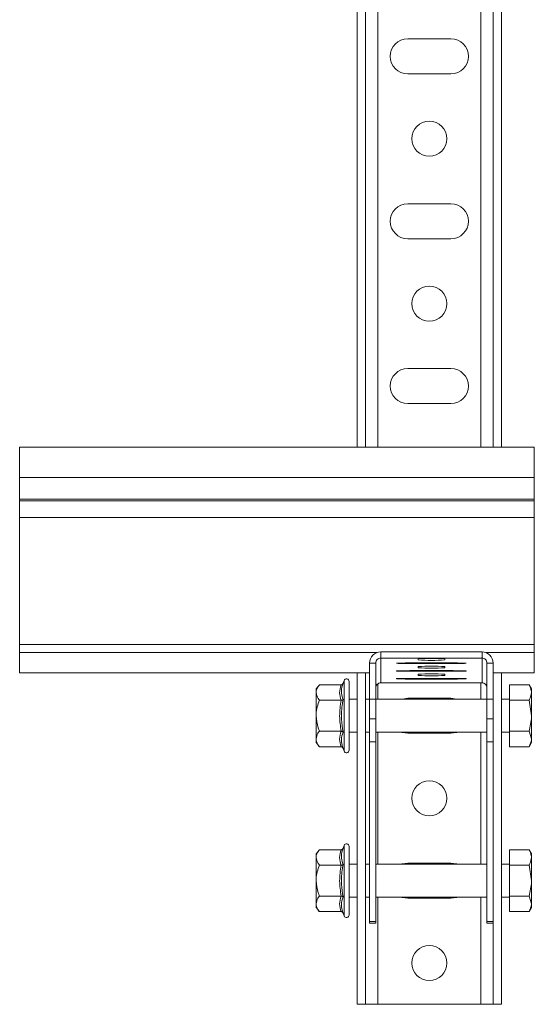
# Model space of a CAD drawing. Header units: millimetres. Extents: x -195 to 592, y -1160 to -87.
# Tile 5 of 6: x 381 to 506, y -552 to -313. Entities that reach past the tile are written whole.
import ezdxf

# ---------------------------------------------------------------- set-up
doc = ezdxf.new("R2010")
doc.units = ezdxf.units.MM

msp = doc.modelspace()

# ---------------------------------------------------------------- linework, layer by layer
at = {"color": 7, "linetype": 'Continuous', "lineweight": 15}
for p, q in [((464.52, -151.99), (464.52, -416.78)), ((495.52, -151.99), (495.52, -416.78)), ((462.52, -236.24), (462.52, -416.78)), ((497.52, -236.24), (497.52, -416.78)), ((485.27, -317.74), (474.77, -317.74)), ((474.77, -326.24), (485.27, -326.24)), ((485.27, -357.74), (474.77, -357.74)), ((474.77, -366.24), (485.27, -366.24)), ((485.27, -397.74), (474.77, -397.74)), ((474.77, -406.24), (485.27, -406.24)), ((505.52, -416.78), (380.52, -416.78)), ((380.52, -424.15), (380.52, -416.78)), ((505.52, -424.15), (505.52, -416.78)), ((505.52, -424.15), (380.52, -424.15)), ((380.52, -429.45), (380.52, -424.15)), ((505.52, -429.45), (505.52, -424.15)), ((505.52, -429.45), (380.52, -429.45)), ((380.52, -429.8), (380.52, -429.45)), ((505.52, -429.8), (380.52, -429.8)), ((380.52, -433.89), (380.52, -429.8)), ((505.52, -429.8), (505.52, -429.45)), ((505.52, -433.89), (505.52, -429.8)), ((505.52, -433.89), (380.52, -433.89)), ((380.52, -464.72), (380.52, -433.89)), ((505.52, -464.72), (505.52, -433.89)), ((505.52, -464.72), (380.52, -464.72)), ((380.52, -466.67), (380.52, -464.72)), ((505.52, -466.67), (505.52, -464.72)), ((380.52, -471.58), (380.52, -466.67)), ((468.22, -466.5), (468.22, -468)), ((468.22, -466.5), (492.82, -466.5)), ((468.22, -468), (468.22, -474)), ((468.22, -468), (492.82, -468)), ((477.27, -468.44), (477.27, -468.18)), ((483.77, -468.18), (483.77, -468.44)), ((492.82, -466.5), (492.82, -468)), ((492.82, -468), (492.82, -474)), ((505.52, -471.58), (505.52, -466.67)), ((465.52, -469.2), (467.02, -469.2)), ((465.52, -477.95), (465.52, -469.2)), ((467.02, -477.95), (467.02, -469.2)), ((475.27, -469.17), (485.77, -469.17)), ((485.77, -469.33), (475.27, -469.33)), ((477.27, -470.32), (477.27, -470.05)), ((483.77, -470.05), (483.77, -470.32)), ((495.52, -469.2), (494.02, -469.2)), ((494.02, -469.2), (494.02, -477.95)), ((495.52, -469.2), (495.52, -477.95)), ((380.52, -471.58), (465.52, -471.58)), ((380.52, -471.58), (380.52, -471.58)), ((462.52, -471.58), (462.52, -551.99)), ((464.52, -471.58), (464.52, -551.99)), ((475.27, -471.04), (485.77, -471.04)), ((485.77, -471.2), (475.27, -471.2)), ((475.27, -472.92), (485.77, -472.92)), ((477.27, -472.19), (477.27, -471.93)), ((483.77, -471.93), (483.77, -472.19)), ((495.52, -471.58), (505.52, -471.58)), ((497.52, -471.58), (497.52, -551.99)), ((505.52, -471.58), (505.52, -471.58)), ((453.32, -474.49), (452.52, -475.49)), ((458.59, -474.49), (453.32, -474.49)), ((459.32, -473.45), (459.09, -474.1)), ((460.52, -490.33), (460.52, -473.66)), ((492.82, -474), (468.22, -474)), ((485.77, -473.08), (475.27, -473.08)), ((499.52, -474.49), (504.24, -474.49)), ((499.52, -478.24), (499.52, -474.49)), ((504.82, -475.49), (504.24, -474.49)), ((452.52, -475.49), (452.52, -476.37)), ((452.52, -476.37), (452.52, -481.99)), ((485.27, -477.74), (474.77, -477.74)), ((504.82, -476.37), (504.82, -475.49)), ((504.82, -481.99), (504.82, -476.37)), ((458.59, -478.24), (453.32, -478.24)), ((462.52, -477.99), (460.52, -477.99)), ((465.52, -477.99), (464.52, -477.99)), ((465.52, -477.95), (467.02, -477.95)), ((465.52, -482.72), (465.52, -477.95)), ((467.02, -477.95), (467.02, -482.72)), ((494.02, -477.99), (467.02, -477.99)), ((494.02, -477.95), (495.52, -477.95)), ((494.02, -482.72), (494.02, -477.95)), ((495.52, -477.95), (495.52, -482.72)), ((499.52, -477.99), (497.52, -477.99)), ((499.52, -485.75), (499.52, -478.24)), ((499.52, -478.24), (504.24, -478.24)), ((504.24, -478.24), (504.82, -481.99)), ((452.52, -481.99), (452.52, -487.62)), ((504.82, -487.62), (504.82, -481.99)), ((467.02, -482.72), (465.52, -482.72)), ((465.52, -488.27), (465.52, -482.72)), ((467.02, -488.27), (467.02, -482.72)), ((495.52, -482.72), (494.02, -482.72)), ((494.02, -482.72), (494.02, -488.27)), ((495.52, -482.72), (495.52, -488.27)), ((458.59, -485.75), (453.32, -485.75)), ((460.52, -485.99), (462.52, -485.99)), ((464.52, -485.99), (465.52, -485.99)), ((467.02, -485.99), (494.02, -485.99)), ((474.77, -486.24), (485.27, -486.24)), ((497.52, -485.99), (499.52, -485.99)), ((499.52, -485.75), (504.24, -485.75)), ((499.52, -489.5), (499.52, -485.75)), ((504.24, -485.75), (504.82, -487.62)), ((452.52, -487.62), (452.52, -488.49)), ((452.52, -488.49), (453.32, -489.5)), ((458.59, -489.5), (453.32, -489.5)), ((467.02, -488.27), (465.52, -488.27)), ((465.52, -531.88), (465.52, -488.27)), ((467.02, -531.88), (467.02, -488.27)), ((494.02, -488.27), (495.52, -488.27)), ((494.02, -488.27), (494.02, -531.88)), ((495.52, -488.27), (495.52, -529.48)), ((499.52, -489.5), (504.24, -489.5)), ((504.24, -489.5), (504.82, -488.49)), ((504.82, -488.49), (504.82, -487.62)), ((459.09, -489.89), (459.32, -490.54)), ((459.32, -513.45), (459.09, -514.1)), ((453.32, -514.49), (452.52, -515.49)), ((452.52, -515.49), (452.52, -516.37)), ((458.59, -514.49), (453.32, -514.49)), ((460.52, -530.33), (460.52, -513.66)), ((499.52, -514.49), (504.24, -514.49)), ((499.52, -518.24), (499.52, -514.49)), ((504.82, -515.49), (504.24, -514.49)), ((504.82, -516.37), (504.82, -515.49)), ((452.52, -516.37), (452.52, -521.99)), ((458.59, -518.24), (453.32, -518.24)), ((462.52, -517.99), (460.52, -517.99)), ((465.52, -517.99), (464.52, -517.99)), ((494.02, -517.99), (467.02, -517.99)), ((485.27, -517.74), (474.77, -517.74)), ((499.52, -517.99), (497.52, -517.99)), ((499.52, -525.75), (499.52, -518.24)), ((499.52, -518.24), (504.24, -518.24)), ((504.24, -518.24), (504.82, -521.99)), ((504.82, -521.99), (504.82, -516.37)), ((452.52, -521.99), (452.52, -527.62)), ((504.82, -527.62), (504.82, -521.99)), ((452.52, -527.62), (452.52, -528.49)), ((458.59, -525.75), (453.32, -525.75)), ((460.52, -525.99), (462.52, -525.99)), ((464.52, -525.99), (465.52, -525.99)), ((467.02, -525.99), (494.02, -525.99)), ((474.77, -526.24), (485.27, -526.24)), ((497.52, -525.99), (499.52, -525.99)), ((499.52, -525.75), (504.24, -525.75)), ((499.52, -529.5), (499.52, -525.75)), ((504.24, -525.75), (504.82, -527.62)), ((504.82, -528.49), (504.82, -527.62)), ((452.52, -528.49), (453.32, -529.5)), ((458.59, -529.5), (453.32, -529.5)), ((459.09, -529.89), (459.32, -530.54)), ((495.52, -529.48), (495.52, -551.99)), ((499.52, -529.5), (504.24, -529.5)), ((504.24, -529.5), (504.82, -528.49)), ((467.02, -531.88), (465.52, -531.88)), ((465.52, -532.27), (465.52, -531.88)), ((465.52, -532.27), (467.02, -532.27)), ((465.52, -532.27), (467.02, -532.27)), ((465.52, -532.27), (465.52, -532.27)), ((467.02, -532.27), (467.02, -531.88)), ((467.02, -532.27), (467.02, -532.27)), ((494.02, -531.88), (495.52, -531.88)), ((494.02, -531.88), (494.02, -532.27)), ((494.02, -532.27), (495.52, -532.27)), ((494.02, -532.27), (495.52, -532.27)), ((494.02, -532.27), (494.02, -532.27)), ((464.52, -551.99), (462.52, -551.99)), ((467.52, -551.99), (464.52, -551.99)), ((492.52, -551.99), (467.52, -551.99)), ((495.52, -551.99), (492.52, -551.99)), ((497.52, -551.99), (495.52, -551.99))]:
    msp.add_line(p, q, dxfattribs=at)
at = {"color": 8, "linetype": 'Continuous', "lineweight": 15}
for p, q in [((467.52, -225.99), (467.52, -416.78)), ((492.52, -225.99), (492.52, -416.78)), ((467.27, -466.67), (380.52, -466.67)), ((505.52, -466.67), (493.77, -466.67)), ((475.27, -469.33), (475.27, -469.17)), ((485.77, -469.33), (485.77, -469.17)), ((465.52, -471.58), (380.52, -471.58)), ((475.27, -471.2), (475.27, -471.04)), ((475.27, -473.08), (475.27, -472.92)), ((485.77, -471.2), (485.77, -471.04)), ((485.77, -473.08), (485.77, -472.92)), ((505.52, -471.58), (495.52, -471.58)), ((459.32, -490.54), (459.32, -473.45)), ((467.52, -474.22), (467.52, -477.99)), ((492.52, -474), (492.52, -477.99)), ((467.52, -485.99), (467.52, -517.99)), ((492.52, -485.99), (492.52, -517.99)), ((459.32, -530.54), (459.32, -513.45)), ((467.52, -525.99), (467.52, -551.99)), ((492.52, -525.99), (492.52, -551.99))]:
    msp.add_line(p, q, dxfattribs=at)
at = {"color": 7, "linetype": 'Continuous', "lineweight": 15, "flags": 128}
for points in [[(475.27, -469.33), (474.16, -469.32), (473.18, -469.31), (472.46, -469.29), (472.07, -469.26), (472.07, -469.23), (472.46, -469.21), (473.18, -469.19), (474.16, -469.17), (475.27, -469.17)], [(485.77, -469.17), (486.88, -469.17), (487.86, -469.19), (488.59, -469.21), (488.97, -469.23), (488.97, -469.26), (488.59, -469.29), (487.86, -469.31), (486.88, -469.32), (485.77, -469.33)], [(475.27, -471.2), (474.16, -471.2), (473.18, -471.18), (472.46, -471.16), (472.07, -471.14), (472.07, -471.11), (472.46, -471.08), (473.18, -471.06), (474.16, -471.05), (475.27, -471.04)], [(475.27, -473.08), (474.16, -473.07), (473.18, -473.06), (472.46, -473.04), (472.07, -473.01), (472.07, -472.98), (472.46, -472.96), (473.18, -472.94), (474.16, -472.92), (475.27, -472.92)], [(485.77, -471.04), (486.88, -471.05), (487.86, -471.06), (488.59, -471.08), (488.97, -471.11), (488.97, -471.14), (488.59, -471.16), (487.86, -471.18), (486.88, -471.2), (485.77, -471.2)], [(485.77, -472.92), (486.88, -472.92), (487.86, -472.94), (488.59, -472.96), (488.97, -472.98), (488.97, -473.01), (488.59, -473.04), (487.86, -473.06), (486.88, -473.07), (485.77, -473.08)], [(474.77, -477.74), (473.46, -477.95), (473.34, -477.99)], [(486.71, -477.99), (486.59, -477.95), (485.27, -477.74)], [(473.34, -485.99), (473.46, -486.04), (474.77, -486.24)], [(485.27, -486.24), (486.59, -486.04), (486.71, -485.99)], [(474.77, -517.74), (473.46, -517.95), (473.34, -517.99)], [(486.71, -517.99), (486.59, -517.95), (485.27, -517.74)], [(473.34, -525.99), (473.46, -526.04), (474.77, -526.24)], [(485.27, -526.24), (486.59, -526.04), (486.71, -525.99)]]:
    msp.add_lwpolyline(points, dxfattribs=at)
at = {"color": 7, "linetype": 'Continuous', "lineweight": 15}
for centre in [(480.02, -341.99), (480.02, -381.99), (480.02, -501.99), (480.02, -541.99)]:
    msp.add_circle(centre, 4.25, dxfattribs=at)
for centre, radius, start, end in [((474.77, -321.99), 4.25, 90, 270), ((485.27, -321.99), 4.25, 270, 90), ((474.77, -361.99), 4.25, 90, 270), ((485.27, -361.99), 4.25, 270, 90), ((474.77, -401.99), 4.25, 90, 270), ((485.27, -401.99), 4.25, 270, 90), ((468.22, -469.2), 2.7, 89.9912, 179.9909), ((468.22, -469.2), 1.2, 89.9908, 179.9913), ((480.52, -517.34), 49.27, 86.2176, 93.7824), ((492.82, -469.2), 2.7, 0.009, 90.0089), ((492.82, -469.2), 1.2, 0.0087, 90.0092), ((480.52, -419.28), 49.27, 266.2177, 273.7823), ((480.52, -519.21), 49.27, 86.2176, 93.7824), ((480.52, -421.16), 49.27, 266.2176, 273.7824), ((480.52, -521.09), 49.27, 86.218, 93.782), ((480.52, -423.03), 49.27, 266.2176, 273.7824), ((459.9, -473.66), 0.619, 360, 160), ((468.22, -475.2), 1.2, 89.991, 179.9911), ((492.82, -475.2), 1.2, 0.0089, 90.009), ((459.9, -490.33), 0.619, 200, 0), ((459.9, -513.66), 0.619, 360, 160), ((459.9, -530.33), 0.619, 200, 0)]:
    msp.add_arc(centre, radius, start, end, dxfattribs=at)
for points, knots in [([(453.32, -474.49), (453.13, -474.75), (452.75, -475.28), (452.54, -475.92), (452.53, -476.29), (452.52, -476.37)], [0, 0, 0, 0, 0.4347938, 0.879848, 1, 1, 1, 1]), ([(458.59, -478.24), (458.42, -477.63), (458.07, -476.38), (458.41, -475.12), (458.59, -474.49)], [0, 0, 0, 0, 0.4921706, 1, 1, 1, 1]), ([(458.59, -474.49), (458.64, -474.48), (458.75, -474.47), (458.89, -474.39), (459.01, -474.26), (459.07, -474.16), (459.09, -474.1), (459.09, -474.1)], [0, 0, 0, 0, 0.236165, 0.471368, 0.732415, 0.993147, 1, 1, 1, 1]), ([(459.09, -474.1), (459.03, -474.26), (458.76, -475.06), (458.57, -476.41), (458.93, -477.54), (459.09, -478.05)], [0, 0, 0, 0, 0.120964, 0.606826, 1, 1, 1, 1]), ([(504.24, -474.49), (504.48, -474.96), (504.79, -475.58), (504.82, -476.21), (504.82, -476.37)], [0, 0, 0, 0, 0.758148, 1, 1, 1, 1]), ([(452.52, -476.37), (452.62, -476.86), (452.75, -477.5), (453.22, -478.1), (453.32, -478.24)], [0, 0, 0, 0, 0.769007, 1, 1, 1, 1]), ([(504.82, -476.37), (504.75, -476.86), (504.66, -477.49), (504.32, -478.11), (504.24, -478.24)], [0, 0, 0, 0, 0.7762867, 1, 1, 1, 1]), ([(453.32, -478.24), (453.13, -478.77), (452.75, -479.83), (452.54, -481.11), (452.53, -481.84), (452.52, -481.99)], [0, 0, 0, 0, 0.4347932, 0.8798478, 1, 1, 1, 1]), ([(458.59, -485.75), (458.42, -484.52), (458.07, -482.01), (458.41, -479.51), (458.59, -478.24)], [0, 0, 0, 0, 0.49217, 1, 1, 1, 1]), ([(458.59, -478.24), (458.64, -478.24), (458.75, -478.23), (458.89, -478.19), (459.01, -478.13), (459.07, -478.08), (459.09, -478.05), (459.09, -478.05)], [0, 0, 0, 0, 0.236165, 0.471366, 0.732416, 0.993148, 1, 1, 1, 1]), ([(459.09, -478.05), (459.03, -478.36), (458.76, -479.94), (458.57, -482.61), (458.93, -484.91), (459.09, -485.94)], [0, 0, 0, 0, 0.120964, 0.606826, 1, 1, 1, 1]), ([(452.52, -481.99), (452.62, -482.98), (452.75, -484.27), (453.22, -485.47), (453.32, -485.75)], [0, 0, 0, 0, 0.769008, 1, 1, 1, 1]), ([(504.82, -481.99), (504.82, -482.08), (504.81, -483.35), (504.52, -484.59), (504.24, -485.75)], [0, 0, 0, 0, 0.070215, 1, 1, 1, 1]), ([(453.32, -485.75), (453.2, -485.91), (452.74, -486.51), (452.61, -487.15), (452.52, -487.62)], [0, 0, 0, 0, 0.2638983, 1, 1, 1, 1]), ([(458.59, -489.5), (458.42, -488.88), (458.07, -487.63), (458.41, -486.38), (458.59, -485.75)], [0, 0, 0, 0, 0.49217, 1, 1, 1, 1]), ([(459.09, -485.94), (459.09, -485.94), (459.07, -485.91), (459.01, -485.86), (458.89, -485.8), (458.75, -485.76), (458.64, -485.75), (458.59, -485.75)], [0, 0, 0, 0, 0.006852, 0.267584, 0.528634, 0.763835, 1, 1, 1, 1]), ([(459.09, -485.94), (459.03, -486.1), (458.76, -486.88), (458.57, -488.2), (458.93, -489.37), (459.09, -489.89)], [0, 0, 0, 0, 0.120964, 0.606826, 1, 1, 1, 1]), ([(452.52, -487.62), (452.53, -487.71), (452.55, -488.3), (452.88, -488.94), (453.29, -489.46), (453.32, -489.5)], [0, 0, 0, 0, 0.127944, 0.927356, 1, 1, 1, 1]), ([(459.09, -489.89), (459.09, -489.89), (459.07, -489.83), (459.01, -489.73), (458.89, -489.6), (458.75, -489.52), (458.64, -489.51), (458.59, -489.5)], [0, 0, 0, 0, 0.006853, 0.267586, 0.528634, 0.763835, 1, 1, 1, 1]), ([(504.82, -487.62), (504.82, -487.67), (504.81, -488.3), (504.52, -488.92), (504.24, -489.5)], [0, 0, 0, 0, 0.070215, 1, 1, 1, 1]), ([(453.32, -514.49), (453.13, -514.75), (452.75, -515.28), (452.54, -515.92), (452.53, -516.29), (452.52, -516.37)], [0, 0, 0, 0, 0.434794, 0.879848, 1, 1, 1, 1]), ([(458.59, -518.24), (458.42, -517.63), (458.07, -516.38), (458.41, -515.12), (458.59, -514.49)], [0, 0, 0, 0, 0.4921706, 1, 1, 1, 1]), ([(458.59, -514.49), (458.64, -514.48), (458.75, -514.47), (458.89, -514.39), (459.01, -514.26), (459.07, -514.16), (459.09, -514.1), (459.09, -514.1)], [0, 0, 0, 0, 0.236165, 0.471366, 0.732414, 0.993147, 1, 1, 1, 1]), ([(459.09, -514.1), (459.03, -514.26), (458.76, -515.06), (458.57, -516.41), (458.93, -517.54), (459.09, -518.05)], [0, 0, 0, 0, 0.120964, 0.606826, 1, 1, 1, 1]), ([(504.24, -514.49), (504.48, -514.96), (504.79, -515.58), (504.82, -516.21), (504.82, -516.37)], [0, 0, 0, 0, 0.758148, 1, 1, 1, 1]), ([(452.52, -516.37), (452.62, -516.86), (452.75, -517.5), (453.22, -518.1), (453.32, -518.24)], [0, 0, 0, 0, 0.7690073, 1, 1, 1, 1]), ([(453.32, -518.24), (453.13, -518.77), (452.75, -519.83), (452.54, -521.11), (452.53, -521.84), (452.52, -521.99)], [0, 0, 0, 0, 0.434794, 0.8798473, 1, 1, 1, 1]), ([(458.59, -525.75), (458.42, -524.52), (458.07, -522.01), (458.41, -519.51), (458.59, -518.24)], [0, 0, 0, 0, 0.49217, 1, 1, 1, 1]), ([(458.59, -518.24), (458.64, -518.24), (458.75, -518.23), (458.89, -518.19), (459.01, -518.13), (459.07, -518.08), (459.09, -518.05), (459.09, -518.05)], [0, 0, 0, 0, 0.236165, 0.471366, 0.732412, 0.993148, 1, 1, 1, 1]), ([(459.09, -518.05), (459.03, -518.36), (458.76, -519.94), (458.57, -522.61), (458.93, -524.91), (459.09, -525.94)], [0, 0, 0, 0, 0.120964, 0.606826, 1, 1, 1, 1]), ([(504.82, -516.37), (504.75, -516.86), (504.66, -517.49), (504.32, -518.11), (504.24, -518.24)], [0, 0, 0, 0, 0.776287, 1, 1, 1, 1]), ([(452.52, -521.99), (452.62, -522.98), (452.75, -524.27), (453.22, -525.47), (453.32, -525.75)], [0, 0, 0, 0, 0.7690074, 1, 1, 1, 1]), ([(504.82, -521.99), (504.82, -522.08), (504.81, -523.35), (504.52, -524.59), (504.24, -525.75)], [0, 0, 0, 0, 0.070214, 1, 1, 1, 1]), ([(453.32, -525.75), (453.2, -525.91), (452.74, -526.51), (452.61, -527.15), (452.52, -527.62)], [0, 0, 0, 0, 0.263898, 1, 1, 1, 1]), ([(452.52, -527.62), (452.53, -527.71), (452.55, -528.3), (452.88, -528.94), (453.29, -529.46), (453.32, -529.5)], [0, 0, 0, 0, 0.127944, 0.927356, 1, 1, 1, 1]), ([(458.59, -529.5), (458.42, -528.88), (458.07, -527.63), (458.41, -526.38), (458.59, -525.75)], [0, 0, 0, 0, 0.49217, 1, 1, 1, 1]), ([(459.09, -525.94), (459.09, -525.94), (459.07, -525.91), (459.01, -525.86), (458.89, -525.8), (458.75, -525.76), (458.64, -525.75), (458.59, -525.75)], [0, 0, 0, 0, 0.006852, 0.267586, 0.528634, 0.763835, 1, 1, 1, 1]), ([(459.09, -525.94), (459.03, -526.1), (458.76, -526.88), (458.57, -528.2), (458.93, -529.37), (459.09, -529.89)], [0, 0, 0, 0, 0.120964, 0.606826, 1, 1, 1, 1]), ([(504.82, -527.62), (504.82, -527.67), (504.81, -528.3), (504.52, -528.92), (504.24, -529.5)], [0, 0, 0, 0, 0.070215, 1, 1, 1, 1]), ([(459.09, -529.89), (459.09, -529.89), (459.07, -529.83), (459.01, -529.73), (458.89, -529.6), (458.75, -529.52), (458.64, -529.51), (458.59, -529.5)], [0, 0, 0, 0, 0.006853, 0.267586, 0.528634, 0.763835, 1, 1, 1, 1])]:
    msp.add_open_spline(points, degree=3, knots=knots, dxfattribs=at)

doc.saveas('drawing.dxf')
